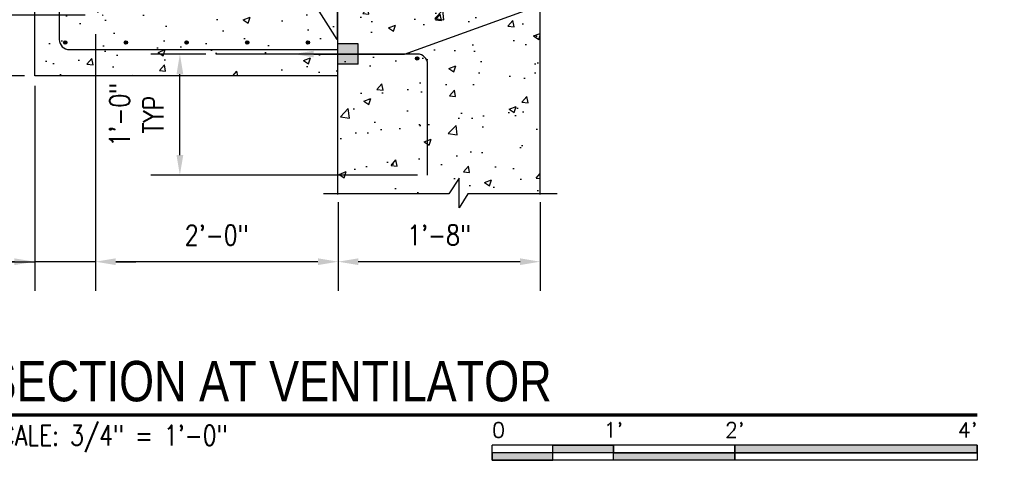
# Model space of a CAD drawing. Header units: inches. Extents: x 724 to 1800, y 17 to 339.
# Tile 22 of 33: x 1180 to 1277, y 17 to 61. Entities that reach past the tile are written whole.
import ezdxf
from ezdxf import colors
from ezdxf.entities.mleader import LeaderData, LeaderLine
from ezdxf.enums import TextEntityAlignment as Align
from ezdxf.math import Vec2, Vec3

# ---------------------------------------------------------------- set-up
doc = ezdxf.new("R2010")
doc.units = ezdxf.units.IN
doc.header["$MEASUREMENT"] = 0
doc.layers.get('Defpoints').update_dxf_attribs({"color": 6})
for name, color, linetype in [('A-DETL', 3, 'Continuous'), ('A-DETL-MEDM', 3, 'Continuous'), ('A-WALL-PATT', 8, 'Continuous'), ('G-ANNO-TEXT', 2, 'Continuous'), ('M-DETL-HVY', 4, 'Continuous'), ('S-ANNO-DIMS', 1, 'Continuous'), ('S-ANNO-SYMB', 2, 'Continuous')]:
    doc.layers.add(name, color=color, linetype=linetype)
doc.styles.add('Annotative', font='romans.shx', dxfattribs={"width": 0.8, "height": 0.125})
doc.styles.add('Arial', font='romans.shx', dxfattribs={"width": 0.8})
doc.styles.add('TITLES', font='swiss.ttf', dxfattribs={"width": 0.8, "height": 0.25})
doc.dimstyles.new('Annotative', dxfattribs={"dimscale": 0, "dimtxt": 0.125, "dimasz": 0.125, "dimexe": 0.18, "dimexo": 0.0625, "dimgap": 0.09, "dimtad": 1, "dimdec": 3, "dimzin": 3, "dimdsep": 46, "dimlunit": 4, "dimtxsty": 'Annotative', "dimcen": 0.09, "dimclrt": 2, "dimazin": 2, "dimtfac": 1, "dimtdec": 3, "dimtmove": 0, "dimatfit": 0, "dimfxl": 1, "dimtfill": 1, "dimfrac": 2, "dimtolj": 1, "dimtzin": 0, "dimarcsym": 0})

# ---------------------------------------------------------------- blocks, each defined once
blk = doc.blocks.new('_DotBlank')
at = {"color": 0, "linetype": 'ByBlock', "lineweight": -2}
blk.add_line((-0.5, 0), (-1, 0), dxfattribs=at)
blk.add_circle((0, 0), 0.5, dxfattribs=at)
blk = doc.blocks.new('*D17')
at = {"layer": 'Defpoints', "color": 0, "transparency": 16777216}
for p in [(1187.418, 61.511), (1173.324, 55.511), (1181.418, 55.511)]:
    blk.add_point(p, dxfattribs=at)
at = {"layer": 'S-ANNO-DIMS', "color": 1, "lineweight": -2, "transparency": 16777216}
for p, q in [((1173.324, 63.511), (1173.324, 65.511)), ((1173.324, 61.511), (1173.324, 55.511)), ((1173.324, 53.511), (1173.324, 44.555))]:
    blk.add_line(p, q, dxfattribs=at)
at = {"layer": 'S-ANNO-DIMS', "color": 0, "lineweight": -2, "transparency": 16777216}
for p, q in [((1186.418, 61.511), (1170.444, 61.511)), ((1180.418, 55.511), (1170.444, 55.511))]:
    blk.add_line(p, q, dxfattribs=at)
at = {"layer": 'S-ANNO-DIMS', "color": 1, "transparency": 16777216}
for points in [[(1172.991, 63.511), (1173.658, 63.511), (1173.324, 61.511)], [(1172.991, 53.511), (1173.658, 53.511), (1173.324, 55.511)]]:
    blk.add_solid(points, dxfattribs=at)
at = {"layer": 'S-ANNO-DIMS', "color": 2, "transparency": 16777216, "insert": (1170.694, 47.062), "char_height": 2, "attachment_point": 5, "rotation": 90, "style": 'Annotative', "bg_fill": 3, "box_fill_scale": 1.25, "bg_fill_color": 256, "bg_fill_true_color": 13158600, "bg_fill_transparency": 0}
blk.add_mtext('\\A1;6"', dxfattribs=at)
blk = doc.blocks.new('*D18')
at = {"layer": 'Defpoints', "color": 0, "transparency": 16777216}
for p in [(1181.418, 97.511), (1163.676, 55.511), (1181.418, 55.511)]:
    blk.add_point(p, dxfattribs=at)
at = {"layer": 'S-ANNO-DIMS', "color": 0, "lineweight": -2, "transparency": 16777216}
for p, q in [((1180.418, 97.511), (1160.796, 97.511)), ((1180.418, 55.511), (1160.796, 55.511))]:
    blk.add_line(p, q, dxfattribs=at)
at = {"layer": 'S-ANNO-DIMS', "color": 1, "lineweight": -2, "transparency": 16777216}
blk.add_line((1163.676, 95.511), (1163.676, 57.511), dxfattribs=at)
at = {"layer": 'S-ANNO-DIMS', "color": 1, "transparency": 16777216}
for points in [[(1163.343, 95.511), (1164.01, 95.511), (1163.676, 97.511)], [(1163.343, 57.511), (1164.01, 57.511), (1163.676, 55.511)]]:
    blk.add_solid(points, dxfattribs=at)
at = {"layer": 'S-ANNO-DIMS', "color": 2, "transparency": 16777216, "insert": (1161.046, 76.511), "char_height": 2, "attachment_point": 5, "rotation": 90, "style": 'Annotative', "bg_fill": 3, "box_fill_scale": 1.25, "bg_fill_color": 256, "bg_fill_true_color": 13158600, "bg_fill_transparency": 0}
blk.add_mtext('\\A1;3\'-6"', dxfattribs=at)
blk = doc.blocks.new('*D24')
at = {"layer": 'Defpoints', "color": 0, "transparency": 16777216}
for p in [(1211.43, 43.996), (1231.43, 43.996), (1211.43, 37.101)]:
    blk.add_point(p, dxfattribs=at)
at = {"layer": 'S-ANNO-DIMS', "color": 0, "lineweight": -2, "transparency": 16777216}
for p, q in [((1211.43, 42.996), (1211.43, 34.221)), ((1231.43, 42.996), (1231.43, 34.221))]:
    blk.add_line(p, q, dxfattribs=at)
at = {"layer": 'S-ANNO-DIMS', "color": 1, "lineweight": -2, "transparency": 16777216}
blk.add_line((1229.43, 37.101), (1213.43, 37.101), dxfattribs=at)
at = {"layer": 'S-ANNO-DIMS', "color": 1, "transparency": 16777216}
for points in [[(1213.43, 37.435), (1213.43, 36.768), (1211.43, 37.101)], [(1229.43, 37.435), (1229.43, 36.768), (1231.43, 37.101)]]:
    blk.add_solid(points, dxfattribs=at)
at = {"layer": 'S-ANNO-DIMS', "color": 2, "transparency": 16777216, "insert": (1221.43, 39.732), "char_height": 2, "attachment_point": 5, "style": 'Annotative', "bg_fill": 3, "box_fill_scale": 1.25, "bg_fill_color": 256, "bg_fill_true_color": 13158600, "bg_fill_transparency": 0}
blk.add_mtext('\\A1;1\'-8"', dxfattribs=at)
blk = doc.blocks.new('*D25')
at = {"layer": 'Defpoints', "color": 0, "transparency": 16777216}
for p in [(1187.43, 60.625), (1211.43, 43.996), (1187.43, 37.101)]:
    blk.add_point(p, dxfattribs=at)
at = {"layer": 'S-ANNO-DIMS', "color": 0, "lineweight": -2, "transparency": 16777216}
for p, q in [((1187.43, 59.625), (1187.43, 34.221)), ((1211.43, 42.996), (1211.43, 34.221))]:
    blk.add_line(p, q, dxfattribs=at)
at = {"layer": 'S-ANNO-DIMS', "color": 1, "lineweight": -2, "transparency": 16777216}
blk.add_line((1209.43, 37.101), (1189.43, 37.101), dxfattribs=at)
at = {"layer": 'S-ANNO-DIMS', "color": 1, "transparency": 16777216}
for points in [[(1189.43, 37.435), (1189.43, 36.768), (1187.43, 37.101)], [(1209.43, 37.435), (1209.43, 36.768), (1211.43, 37.101)]]:
    blk.add_solid(points, dxfattribs=at)
at = {"layer": 'S-ANNO-DIMS', "color": 2, "transparency": 16777216, "insert": (1199.43, 39.732), "char_height": 2, "attachment_point": 5, "style": 'Annotative', "bg_fill": 3, "box_fill_scale": 1.25, "bg_fill_color": 256, "bg_fill_true_color": 13158600, "bg_fill_transparency": 0}
blk.add_mtext('\\A1;2\'-0"', dxfattribs=at)
blk = doc.blocks.new('*D26')
at = {"layer": 'Defpoints', "color": 0, "transparency": 16777216}
for p in [(1181.418, 55.511), (1187.43, 43.996), (1181.418, 37.101)]:
    blk.add_point(p, dxfattribs=at)
at = {"layer": 'S-ANNO-DIMS', "color": 0, "lineweight": -2, "transparency": 16777216}
for p, q in [((1181.418, 54.511), (1181.418, 34.221)), ((1187.43, 42.996), (1187.43, 34.221))]:
    blk.add_line(p, q, dxfattribs=at)
at = {"layer": 'S-ANNO-DIMS', "color": 1, "lineweight": -2, "transparency": 16777216}
for p, q in [((1170.165, 37.101), (1181.418, 37.101)), ((1179.418, 37.101), (1177.418, 37.101)), ((1187.43, 37.101), (1181.418, 37.101)), ((1187.43, 37.101), (1181.418, 37.101)), ((1189.43, 37.101), (1191.43, 37.101))]:
    blk.add_line(p, q, dxfattribs=at)
at = {"layer": 'S-ANNO-DIMS', "color": 1, "transparency": 16777216}
for points in [[(1179.418, 37.435), (1179.418, 36.768), (1181.418, 37.101)], [(1189.43, 37.435), (1189.43, 36.768), (1187.43, 37.101)]]:
    blk.add_solid(points, dxfattribs=at)
at = {"layer": 'S-ANNO-DIMS', "color": 2, "transparency": 16777216, "insert": (1172.672, 39.732), "char_height": 2, "attachment_point": 5, "style": 'Annotative', "bg_fill": 3, "box_fill_scale": 1.25, "bg_fill_color": 256, "bg_fill_true_color": 13158600, "bg_fill_transparency": 0}
blk.add_mtext('\\A1;6"', dxfattribs=at)
blk = doc.blocks.new('*U28')
for points in [[(-3, -0.2812), (-2.625, -0.2812), (-2.625, -0.2344), (-3, -0.2344)], [(-2.625, -0.188), (-2.25, -0.188), (-2.25, -0.2344), (-2.625, -0.2344)], [(-2.25, -0.2349), (-1.5, -0.2349), (-1.5, -0.2812), (-2.25, -0.2812)], [(-1.5, -0.2344), (0, -0.2344), (0, -0.1875), (-1.5, -0.1875)]]:
    blk.add_hatch(color=256).paths.add_polyline_path(points)
for p, q in [((0, -0.1875), (-3, -0.1875)), ((-3, -0.2812), (-3, -0.1875)), ((0, -0.2344), (-3, -0.2344)), ((-2.625, -0.2807), (-2.625, -0.188)), ((-2.25, -0.2812), (-2.25, -0.1885)), ((-1.5, -0.2812), (-1.5, -0.1885)), ((0, -0.1875), (0, -0.2812)), ((0, -0.2812), (-3, -0.2812))]:
    blk.add_line(p, q)
at = {"flags": 128}
for points in [[(-3, -0.2812), (-2.625, -0.2812), (-2.625, -0.2344), (-3, -0.2344), (-3, -0.2812)], [(-2.625, -0.188), (-2.25, -0.188), (-2.25, -0.2344), (-2.625, -0.2344), (-2.625, -0.188)], [(-2.25, -0.2349), (-1.5, -0.2349), (-1.5, -0.2812), (-2.25, -0.2812), (-2.25, -0.2349)], [(-1.5, -0.2344), (0, -0.2344), (0, -0.1875), (-1.5, -0.1875), (-1.5, -0.2344)]]:
    blk.add_lwpolyline(points, close=True, dxfattribs=at)
at = {"style": 'Arial'}
blk.add_text('0', height=0.0937, dxfattribs=at).set_placement((-3, -0.0937), align=Align.MIDDLE_LEFT)
for s, p in [("1'", (-2.25, -0.0937)), ("2'", (-1.5, -0.0937))]:
    blk.add_text(s, height=0.09375, dxfattribs=at).set_placement(p, align=Align.MIDDLE_CENTER)
blk.add_text("4'", height=0.09375, dxfattribs=at).set_placement((0, -0.0937), align=Align.MIDDLE_RIGHT)
blk = doc.blocks.new('*U8')
at = {"linetype": 'Continuous', "lineweight": 70}
blk.add_line((1.125, 0.625), (7.5, 0.625), dxfattribs=at)
at = {"style": 'Arial'}
blk.add_attdef('DRAWING_AREA_TITLE', text='', height=0.1875, dxfattribs=at).set_placement((1.3743, 0.6339), align=Align.BOTTOM_LEFT)
blk.add_attdef('X#', text='', height=0.1875, dxfattribs=at).set_placement((0.8125, 0.625), align=Align.MIDDLE_CENTER)
blk.add_attdef('SCALE:', text='', height=0.0938, dxfattribs=at).set_placement((1.3743, 0.5606), align=Align.TOP_LEFT)
blk = doc.blocks.new('*D59')
at = {"layer": 'Defpoints', "color": 0, "transparency": 16777216}
for p in [(1195.781, 57.663), (1199.334, 57.663), (1220.289, 45.663)]:
    blk.add_point(p, dxfattribs=at)
at = {"layer": 'S-ANNO-DIMS', "color": 0, "lineweight": -2, "transparency": 16777216}
for p, q in [((1198.334, 57.663), (1192.901, 57.663)), ((1195.781, 47.663), (1195.781, 55.663)), ((1219.289, 45.663), (1192.901, 45.663))]:
    blk.add_line(p, q, dxfattribs=at)
at = {"layer": 'S-ANNO-DIMS', "color": 0, "transparency": 16777216}
for points in [[(1195.448, 55.663), (1196.115, 55.663), (1195.781, 57.663)], [(1195.448, 47.663), (1196.115, 47.663), (1195.781, 45.663)]]:
    blk.add_solid(points, dxfattribs=at)
at = {"layer": 'S-ANNO-DIMS', "color": 2, "transparency": 16777216, "insert": (1191.484, 51.663), "char_height": 2, "attachment_point": 5, "rotation": 90, "style": 'Annotative', "bg_fill": 3, "box_fill_scale": 1.25, "bg_fill_color": 256, "bg_fill_true_color": 13158600, "bg_fill_transparency": 0}
blk.add_mtext('\\A1;1\'-0"\\PTYP', dxfattribs=at)

msp = doc.modelspace()

# ---------------------------------------------------------------- hatches: boundary and pattern name
at = {"layer": 'A-DETL'}
h = msp.add_hatch(color=256, dxfattribs=at)
h.dxf.hatch_style = 1
h.paths.add_polyline_path([(1184.4474, 58.6726), (1184.4905, 58.6783), (1184.5307, 58.695), (1184.5653, 58.7214), (1184.5917, 58.756), (1184.6084, 58.7962), (1184.6141, 58.8393), (1184.6084, 58.8824), (1184.5917, 58.9226), (1184.5653, 58.9571), (1184.5307, 58.9836), (1184.4905, 59.0003), (1184.4474, 59.006), (1184.4043, 59.0003), (1184.3641, 58.9836), (1184.3296, 58.9571), (1184.3031, 58.9226), (1184.2864, 58.8824), (1184.2807, 58.8393), (1184.2864, 58.7962), (1184.3031, 58.756), (1184.3296, 58.7214), (1184.3641, 58.695), (1184.4043, 58.6783)])
h = msp.add_hatch(color=256, dxfattribs=at)
h.dxf.hatch_style = 1
h.paths.add_polyline_path([(1190.4474, 58.6726), (1190.4905, 58.6783), (1190.5307, 58.695), (1190.5653, 58.7214), (1190.5917, 58.756), (1190.6084, 58.7962), (1190.6141, 58.8393), (1190.6084, 58.8824), (1190.5917, 58.9226), (1190.5653, 58.9571), (1190.5307, 58.9836), (1190.4905, 59.0003), (1190.4474, 59.006), (1190.4043, 59.0003), (1190.3641, 58.9836), (1190.3296, 58.9571), (1190.3031, 58.9226), (1190.2864, 58.8824), (1190.2807, 58.8393), (1190.2864, 58.7962), (1190.3031, 58.756), (1190.3296, 58.7214), (1190.3641, 58.695), (1190.4043, 58.6783)])
h = msp.add_hatch(color=256, dxfattribs=at)
h.dxf.hatch_style = 1
h.paths.add_polyline_path([(1196.4474, 58.6726), (1196.4905, 58.6783), (1196.5307, 58.695), (1196.5653, 58.7214), (1196.5917, 58.756), (1196.6084, 58.7962), (1196.6141, 58.8393), (1196.6084, 58.8824), (1196.5917, 58.9226), (1196.5653, 58.9571), (1196.5307, 58.9836), (1196.4905, 59.0003), (1196.4474, 59.006), (1196.4043, 59.0003), (1196.3641, 58.9836), (1196.3296, 58.9571), (1196.3031, 58.9226), (1196.2864, 58.8824), (1196.2807, 58.8393), (1196.2864, 58.7962), (1196.3031, 58.756), (1196.3296, 58.7214), (1196.3641, 58.695), (1196.4043, 58.6783)])
h = msp.add_hatch(color=256, dxfattribs=at)
h.dxf.hatch_style = 1
h.paths.add_polyline_path([(1202.4474, 58.6726), (1202.4905, 58.6783), (1202.5307, 58.695), (1202.5653, 58.7214), (1202.5917, 58.756), (1202.6084, 58.7962), (1202.6141, 58.8393), (1202.6084, 58.8824), (1202.5917, 58.9226), (1202.5653, 58.9571), (1202.5307, 58.9836), (1202.4905, 59.0003), (1202.4474, 59.006), (1202.4043, 59.0003), (1202.3641, 58.9836), (1202.3296, 58.9571), (1202.3031, 58.9226), (1202.2864, 58.8824), (1202.2807, 58.8393), (1202.2864, 58.7962), (1202.3031, 58.756), (1202.3296, 58.7214), (1202.3641, 58.695), (1202.4043, 58.6783)])
h = msp.add_hatch(color=256, dxfattribs=at)
h.dxf.hatch_style = 1
h.paths.add_polyline_path([(1208.4474, 58.6726), (1208.4905, 58.6783), (1208.5307, 58.695), (1208.5653, 58.7214), (1208.5917, 58.756), (1208.6084, 58.7962), (1208.6141, 58.8393), (1208.6084, 58.8824), (1208.5917, 58.9226), (1208.5653, 58.9571), (1208.5307, 58.9836), (1208.4905, 59.0003), (1208.4474, 59.006), (1208.4043, 59.0003), (1208.3641, 58.9836), (1208.3296, 58.9571), (1208.3031, 58.9226), (1208.2864, 58.8824), (1208.2807, 58.8393), (1208.2864, 58.7962), (1208.3031, 58.756), (1208.3296, 58.7214), (1208.3641, 58.695), (1208.4043, 58.6783)])
h = msp.add_hatch(color=256, dxfattribs=at)
h.dxf.hatch_style = 1
h.paths.add_polyline_path([(1219.2566, 57.1005), (1219.2997, 57.1062), (1219.3399, 57.1228), (1219.3745, 57.1493), (1219.4009, 57.1838), (1219.4176, 57.224), (1219.4233, 57.2672), (1219.4176, 57.3103), (1219.4009, 57.3505), (1219.3745, 57.385), (1219.3399, 57.4115), (1219.2997, 57.4281), (1219.2566, 57.4338), (1219.2135, 57.4281), (1219.1733, 57.4115), (1219.1387, 57.385), (1219.1123, 57.3505), (1219.0956, 57.3103), (1219.0899, 57.2672), (1219.0956, 57.224), (1219.1123, 57.1838), (1219.1387, 57.1493), (1219.1733, 57.1228), (1219.2135, 57.1062)])
at = {"layer": 'A-DETL-MEDM'}
msp.add_hatch(color=256, dxfattribs=at).paths.add_polyline_path([(1213.4183, 56.6635), (1213.4183, 58.6635), (1211.4183, 58.6635), (1211.4183, 56.6635)])
at = {"layer": 'A-WALL-PATT'}
h = msp.add_hatch(dxfattribs=at)
h.set_pattern_fill('AR-CONC', color=8, style=0)
h.set_pattern_definition([(50, (13.5003, -10.9325), (7.172602, -0.62752), [0.75, -8.25]), (355, (13.5, -10.9325), (-1.387513, 7.52192), [0.6, -6.6]), (100.45144, (14.098, -10.985), (5.78509, 6.8944), [0.6374, -7.01142]), (46.1842, (13.5, -8.9325), (10.672413, -1.65519), [1.125, -12.375]), (96.6356, (14.39, -9.07), (9.34662, 9.74119), [0.9561, -10.51714]), (351.1842, (13.5, -8.933), (9.34662, 9.74119), [0.9, -9.9]), (21, (14.5003, -9.4325), (5.96907, -4.02619), [0.75, -8.25]), (326, (14.5, -9.4325), (2.433153, 7.2515), [0.6, -6.6]), (71.45144, (14.998, -9.768), (8.402224, 3.22531), [0.6374, -7.01142]), (37.5, (13.5003, -10.9325), (0.1215986, 3.3289385), [0, -6.52, 0, -6.7, 0, -6.625]), (7.5, (13.5003, -10.9325), (2.630695, 3.944117), [0, -3.82, 0, -6.37, 0, -2.525]), (327.5, (11.2703, -10.9325), (5.3382244, -0.225549), [0, -2.5, 0, -7.8, 0, -10.35]), (317.5, (10.2703, -10.9325), (5.831862, 1.00105), [0, -3.25, 0, -5.18, 0, -7.35])])
h.paths.add_polyline_path([(1223.3166, 42.2171), (1224.4183, 43.8863), (1231.4183, 43.8863), (1231.4183, 64.3447), (1211.4183, 64.3447), (1211.4183, 61.5607), (1187.6683, 61.5607), (1187.6683, 91.5607), (1211.4183, 91.5607), (1211.4183, 88.678), (1231.4183, 88.678), (1231.4183, 109.2032), (1224.2793, 109.2032), (1223.4043, 110.5782), (1223.4043, 107.8283), (1222.0294, 109.2032), (1211.4183, 109.2032), (1211.4183, 97.5113), (1181.4183, 97.5113), (1181.4183, 55.5113), (1211.4183, 55.5113), (1211.4183, 43.7798), (1222.2429, 43.7798), (1223.3166, 45.4671)])
h.paths.add_polyline_path([(1219.2566, 57.1005), (1219.2135, 57.1062), (1219.1733, 57.1228), (1219.1387, 57.1493), (1219.1123, 57.1838), (1219.0956, 57.224), (1219.0899, 57.2672), (1219.0956, 57.3103), (1219.1123, 57.3505), (1219.1387, 57.385), (1219.1733, 57.4115), (1219.2135, 57.4281), (1219.2566, 57.4338), (1219.2997, 57.4281), (1219.3399, 57.4115), (1219.3745, 57.385), (1219.4009, 57.3505), (1219.4176, 57.3103), (1219.4233, 57.2672), (1219.4176, 57.224), (1219.4009, 57.1838), (1219.3745, 57.1493), (1219.3399, 57.1228), (1219.2997, 57.1062)], flags=16)
h.paths.add_polyline_path([(1202.4474, 58.6726), (1202.4043, 58.6783), (1202.3641, 58.695), (1202.3296, 58.7214), (1202.3031, 58.756), (1202.2864, 58.7962), (1202.2807, 58.8393), (1202.2864, 58.8824), (1202.3031, 58.9226), (1202.3296, 58.9571), (1202.3641, 58.9836), (1202.4043, 59.0003), (1202.4474, 59.006), (1202.4905, 59.0003), (1202.5307, 58.9836), (1202.5653, 58.9571), (1202.5917, 58.9226), (1202.6084, 58.8824), (1202.6141, 58.8393), (1202.6084, 58.7962), (1202.5917, 58.756), (1202.5653, 58.7214), (1202.5307, 58.695), (1202.4905, 58.6783)], flags=16)
h.paths.add_polyline_path([(1196.4474, 58.6726), (1196.4043, 58.6783), (1196.3641, 58.695), (1196.3296, 58.7214), (1196.3031, 58.756), (1196.2864, 58.7962), (1196.2807, 58.8393), (1196.2864, 58.8824), (1196.3031, 58.9226), (1196.3296, 58.9571), (1196.3641, 58.9836), (1196.4043, 59.0003), (1196.4474, 59.006), (1196.4905, 59.0003), (1196.5307, 58.9836), (1196.5653, 58.9571), (1196.5917, 58.9226), (1196.6084, 58.8824), (1196.6141, 58.8393), (1196.6084, 58.7962), (1196.5917, 58.756), (1196.5653, 58.7214), (1196.5307, 58.695), (1196.4905, 58.6783)], flags=16)
h.paths.add_polyline_path([(1208.4474, 58.6726), (1208.4043, 58.6783), (1208.3641, 58.695), (1208.3296, 58.7214), (1208.3031, 58.756), (1208.2864, 58.7962), (1208.2807, 58.8393), (1208.2864, 58.8824), (1208.3031, 58.9226), (1208.3296, 58.9571), (1208.3641, 58.9836), (1208.4043, 59.0003), (1208.4474, 59.006), (1208.4905, 59.0003), (1208.5307, 58.9836), (1208.5653, 58.9571), (1208.5917, 58.9226), (1208.6084, 58.8824), (1208.6141, 58.8393), (1208.6084, 58.7962), (1208.5917, 58.756), (1208.5653, 58.7214), (1208.5307, 58.695), (1208.4905, 58.6783)], flags=16)
h.paths.add_polyline_path([(1184.4474, 58.6726), (1184.4043, 58.6783), (1184.3641, 58.695), (1184.3296, 58.7214), (1184.3031, 58.756), (1184.2864, 58.7962), (1184.2807, 58.8393), (1184.2864, 58.8824), (1184.3031, 58.9226), (1184.3296, 58.9571), (1184.3641, 58.9836), (1184.4043, 59.0003), (1184.4474, 59.006), (1184.4905, 59.0003), (1184.5307, 58.9836), (1184.5653, 58.9571), (1184.5917, 58.9226), (1184.6084, 58.8824), (1184.6141, 58.8393), (1184.6084, 58.7962), (1184.5917, 58.756), (1184.5653, 58.7214), (1184.5307, 58.695), (1184.4905, 58.6783)], flags=16)
h.paths.add_polyline_path([(1190.4474, 58.6726), (1190.4043, 58.6783), (1190.3641, 58.695), (1190.3296, 58.7214), (1190.3031, 58.756), (1190.2864, 58.7962), (1190.2807, 58.8393), (1190.2864, 58.8824), (1190.3031, 58.9226), (1190.3296, 58.9571), (1190.3641, 58.9836), (1190.4043, 59.0003), (1190.4474, 59.006), (1190.4905, 59.0003), (1190.5307, 58.9836), (1190.5653, 58.9571), (1190.5917, 58.9226), (1190.6084, 58.8824), (1190.6141, 58.8393), (1190.6084, 58.7962), (1190.5917, 58.756), (1190.5653, 58.7214), (1190.5307, 58.695), (1190.4905, 58.6783)], flags=16)
h.paths.add_polyline_path([(1184.4474, 64.6726), (1184.4043, 64.6783), (1184.3641, 64.695), (1184.3296, 64.7214), (1184.3031, 64.756), (1184.2864, 64.7962), (1184.2807, 64.8393), (1184.2864, 64.8824), (1184.3031, 64.9226), (1184.3296, 64.9571), (1184.3641, 64.9836), (1184.4043, 65.0003), (1184.4474, 65.006), (1184.4905, 65.0003), (1184.5307, 64.9836), (1184.5653, 64.9571), (1184.5917, 64.9226), (1184.6084, 64.8824), (1184.6141, 64.8393), (1184.6084, 64.7962), (1184.5917, 64.756), (1184.5653, 64.7214), (1184.5307, 64.695), (1184.4905, 64.6783)], flags=16)
h.paths.add_polyline_path([(1184.4474, 70.6726), (1184.4043, 70.6783), (1184.3641, 70.695), (1184.3296, 70.7214), (1184.3031, 70.756), (1184.2854, 70.8036), (1184.2807, 70.8393), (1184.2864, 70.8824), (1184.3031, 70.9226), (1184.3296, 70.9571), (1184.3641, 70.9836), (1184.4043, 71.0003), (1184.4474, 71.006), (1184.4905, 71.0003), (1184.5307, 70.9836), (1184.5653, 70.9571), (1184.5917, 70.9226), (1184.6084, 70.8824), (1184.6141, 70.8393), (1184.6084, 70.7962), (1184.5917, 70.756), (1184.5653, 70.7214), (1184.5307, 70.695), (1184.4905, 70.6783)], flags=16)
h.paths.add_polyline_path([(1184.4474, 76.6726), (1184.4043, 76.6783), (1184.3641, 76.695), (1184.3296, 76.7214), (1184.3031, 76.756), (1184.2864, 76.7962), (1184.2807, 76.8393), (1184.2864, 76.8824), (1184.3031, 76.9226), (1184.3296, 76.9571), (1184.3641, 76.9836), (1184.4043, 77.0003), (1184.4474, 77.006), (1184.4905, 77.0003), (1184.5307, 76.9836), (1184.5653, 76.9571), (1184.5917, 76.9226), (1184.6084, 76.8824), (1184.6141, 76.8393), (1184.6084, 76.7962), (1184.5917, 76.756), (1184.5653, 76.7214), (1184.5307, 76.695), (1184.4905, 76.6783)], flags=16)
h.paths.add_polyline_path([(1184.4474, 82.6726), (1184.4043, 82.6783), (1184.3641, 82.695), (1184.3296, 82.7214), (1184.3031, 82.756), (1184.2864, 82.7962), (1184.2807, 82.8393), (1184.2864, 82.8824), (1184.3031, 82.9226), (1184.3296, 82.9571), (1184.3641, 82.9836), (1184.4043, 83.0003), (1184.4474, 83.006), (1184.4905, 83.0003), (1184.5307, 82.9836), (1184.5653, 82.9571), (1184.5917, 82.9226), (1184.6084, 82.8824), (1184.6141, 82.8393), (1184.6084, 82.7962), (1184.5917, 82.756), (1184.5653, 82.7214), (1184.5307, 82.695), (1184.4905, 82.6783)], flags=16)
h.paths.add_polyline_path([(1184.4474, 88.6726), (1184.4043, 88.6783), (1184.3641, 88.695), (1184.3296, 88.7214), (1184.3031, 88.756), (1184.2864, 88.7962), (1184.2807, 88.8393), (1184.2864, 88.8824), (1184.3031, 88.9226), (1184.3296, 88.9571), (1184.3641, 88.9836), (1184.4043, 89.0003), (1184.4474, 89.006), (1184.4905, 89.0003), (1184.5307, 88.9836), (1184.5653, 88.9571), (1184.5917, 88.9226), (1184.6084, 88.8824), (1184.6141, 88.8393), (1184.6084, 88.7962), (1184.5917, 88.756), (1184.5653, 88.7214), (1184.5307, 88.695), (1184.4905, 88.6783)], flags=16)
h.paths.add_polyline_path([(1208.4474, 93.9989), (1208.4043, 94.0045), (1208.3641, 94.0212), (1208.3296, 94.0477), (1208.3031, 94.0822), (1208.2864, 94.1224), (1208.2807, 94.1655), (1208.2864, 94.2087), (1208.3031, 94.2489), (1208.3296, 94.2834), (1208.3641, 94.3099), (1208.4043, 94.3265), (1208.4474, 94.3322), (1208.4905, 94.3265), (1208.5307, 94.3099), (1208.5653, 94.2834), (1208.5917, 94.2489), (1208.6084, 94.2087), (1208.6141, 94.1655), (1208.6084, 94.1224), (1208.5917, 94.0822), (1208.5653, 94.0477), (1208.5307, 94.0212), (1208.4905, 94.0045)], flags=16)
h.paths.add_polyline_path([(1202.4474, 93.9989), (1202.4043, 94.0045), (1202.3641, 94.0212), (1202.3296, 94.0477), (1202.3031, 94.0822), (1202.2864, 94.1224), (1202.2807, 94.1655), (1202.2864, 94.2087), (1202.3031, 94.2489), (1202.3296, 94.2834), (1202.3641, 94.3099), (1202.4043, 94.3265), (1202.4474, 94.3322), (1202.4905, 94.3265), (1202.5307, 94.3099), (1202.5653, 94.2834), (1202.5917, 94.2489), (1202.6084, 94.2087), (1202.6141, 94.1655), (1202.6084, 94.1224), (1202.5917, 94.0822), (1202.5653, 94.0477), (1202.5307, 94.0212), (1202.4905, 94.0045)], flags=16)
h.paths.add_polyline_path([(1190.4474, 93.9989), (1190.4043, 94.0045), (1190.3641, 94.0212), (1190.3296, 94.0477), (1190.3031, 94.0822), (1190.2864, 94.1224), (1190.2807, 94.1655), (1190.2864, 94.2087), (1190.3031, 94.2489), (1190.3296, 94.2834), (1190.3641, 94.3099), (1190.4043, 94.3265), (1190.4474, 94.3322), (1190.4905, 94.3265), (1190.5307, 94.3099), (1190.5653, 94.2834), (1190.5917, 94.2489), (1190.6084, 94.2087), (1190.6141, 94.1655), (1190.6084, 94.1224), (1190.5917, 94.0822), (1190.5653, 94.0477), (1190.5307, 94.0212), (1190.4905, 94.0045)], flags=16)
h.paths.add_polyline_path([(1184.4474, 93.9989), (1184.4043, 94.0045), (1184.3641, 94.0212), (1184.3296, 94.0477), (1184.3031, 94.0822), (1184.2864, 94.1224), (1184.2807, 94.1655), (1184.2864, 94.2087), (1184.3031, 94.2489), (1184.3296, 94.2834), (1184.3641, 94.3099), (1184.4043, 94.3265), (1184.4474, 94.3322), (1184.4905, 94.3265), (1184.5307, 94.3099), (1184.5653, 94.2834), (1184.5917, 94.2489), (1184.6084, 94.2087), (1184.6141, 94.1655), (1184.6084, 94.1224), (1184.5917, 94.0822), (1184.5653, 94.0477), (1184.5307, 94.0212), (1184.4905, 94.0045)], flags=16)
h.paths.add_polyline_path([(1196.4474, 93.9989), (1196.4043, 94.0045), (1196.3641, 94.0212), (1196.3296, 94.0477), (1196.3031, 94.0822), (1196.2864, 94.1224), (1196.2807, 94.1655), (1196.2864, 94.2087), (1196.3031, 94.2489), (1196.3296, 94.2834), (1196.3641, 94.3099), (1196.4043, 94.3265), (1196.4474, 94.3322), (1196.4905, 94.3265), (1196.5307, 94.3099), (1196.5653, 94.2834), (1196.5917, 94.2489), (1196.6084, 94.2087), (1196.6141, 94.1655), (1196.6084, 94.1224), (1196.5917, 94.0822), (1196.5653, 94.0477), (1196.5307, 94.0212), (1196.4905, 94.0045)], flags=16)
h.paths.add_polyline_path([(1219.1442, 95.571), (1219.1011, 95.5767), (1219.0609, 95.5933), (1219.0264, 95.6198), (1218.9999, 95.6543), (1218.9832, 95.6945), (1218.9776, 95.7376), (1218.9832, 95.7808), (1218.9999, 95.821), (1219.0264, 95.8555), (1219.0609, 95.882), (1219.1011, 95.8986), (1219.1442, 95.9043), (1219.1874, 95.8986), (1219.2276, 95.882), (1219.2621, 95.8555), (1219.2886, 95.821), (1219.3052, 95.7808), (1219.3109, 95.7376), (1219.3052, 95.6945), (1219.2886, 95.6543), (1219.2621, 95.6198), (1219.2276, 95.5933), (1219.1874, 95.5767)], flags=16)

# ---------------------------------------------------------------- linework, layer by layer
at = {"layer": 'A-DETL-MEDM'}
for p, q in [((1183.8558, 93.9224), (1183.8558, 59.1003)), ((1184.8558, 58.1003), (1211.4183, 58.1003)), ((1211.3335, 57.6635), (1199.3335, 57.6635)), ((1219.2887, 57.6635), (1211.4183, 57.6635)), ((1220.2887, 45.6635), (1220.2887, 56.6635))]:
    msp.add_line(p, q, dxfattribs=at)
for centre, start, end in [((1184.8558, 59.1003), 180, 270), ((1219.2887, 56.6635), 0, 90)]:
    msp.add_arc(centre, 1, start, end, dxfattribs=at)
at = {"layer": 'M-DETL-HVY'}
for p, q in [((1211.4183, 43.7613), (1211.4183, 109.2032)), ((1231.4183, 43.7613), (1231.4183, 109.2032)), ((1181.4183, 55.5113), (1181.4183, 97.5113)), ((1213.4183, 58.6635), (1211.4183, 58.6635)), ((1213.4183, 56.6635), (1213.4183, 58.6635)), ((1213.4183, 56.6635), (1211.4183, 56.6635)), ((1211.4183, 55.5113), (1181.4183, 55.5113))]:
    msp.add_line(p, q, dxfattribs=at)
at = {"layer": 'S-ANNO-SYMB'}
msp.add_lwpolyline([(1233.1206, 43.8195), (1224.2793, 43.8195), (1223.4043, 42.4445), (1223.4043, 45.382), (1222.3731, 43.8195), (1209.9951, 43.8195)], dxfattribs=at)

# ---------------------------------------------------------------- block references
ref = msp.add_blockref('*U8', (1154.6656, 11.9317), dxfattribs=dict(at, xscale=16, yscale=16, zscale=16))
ref.add_attrib('SCALE:', 'SCALE: 3/4" = 1\'-0"', dxfattribs={"layer": '0', "height": 2, "style": 'Annotative', "width": 0.796875}).set_placement((1176.6543, 20.9011), align=Align.TOP_LEFT)
ref.add_attrib('DRAWING_AREA_TITLE', 'SECTION AT VENTILATOR', dxfattribs={"layer": '0', "height": 4, "style": 'TITLES', "width": 0.796875}).set_placement((1176.6543, 22.0742), align=Align.BOTTOM_LEFT)
at = {"layer": 'S-ANNO-SYMB', "xscale": 16, "yscale": 16, "zscale": 16}
msp.add_blockref('*U28', (1274.6656, 21.9317), dxfattribs=at)

# ---------------------------------------------------------------- leaders
at = {"layer": 'G-ANNO-TEXT'}
ml = msp.add_multileader_mtext('Standard', dxfattribs=at)
ml.set_content('\\A1;#5 REINFORCING BARS (SECURITY BARS)', color=256, style='Annotative')
ml.set_leader_properties(color=1, linetype='ByLayer', lineweight=-1)
ml.build(insert=Vec2(0, 0))
ml.multileader.update_dxf_attribs({"text_right_attachment_type": 3, "dogleg_length": 0.125, "arrow_head_size": 2, "scale": 16})
ctx = ml.context
ctx.base_point, ctx.scale, ctx.char_height, ctx.arrow_head_size, ctx.landing_gap_size, ctx.plane_origin = Vec3(1093.116, 52.1678), 16, 2, 2, 1.44, Vec3(1090.0356, 27.2198)
ctx.right_attachment = 3
notes = []
notes.append((ctx, [(0, (1, 1, 0), (1091.116, 52.1678), (1, 0), 2, [(1, [(1069.3281, 62.0312), (1073.1562, 65.5625)], 0, [])])]))
ctx.mtext.insert, ctx.mtext.width, ctx.mtext.defined_height, ctx.mtext.flow_direction = Vec3(1094.556, 53.5011), 29.289091, 11.8531, 5
ml = msp.add_multileader_mtext('Standard', dxfattribs=at)
ml.set_content('\\A1;MECH COUPLERS TO MATCH SIZE AND SPACING OF VENTILATOR WALL REINFORCEMENT (TYP.)', color=256, style='Annotative')
ml.set_leader_properties(color=1, linetype='ByLayer', lineweight=-1)
ml.build(insert=Vec2(0, 0))
ml.multileader.update_dxf_attribs({"dogleg_length": 0.125, "arrow_head_size": 2, "scale": 16})
ctx = ml.context
ctx.base_point, ctx.scale, ctx.char_height, ctx.arrow_head_size, ctx.landing_gap_size, ctx.plane_origin = Vec3(1235.0625, 63.125), 16, 2, 2, 1.44, Vec3(1124.6421, 43.7511)
notes.append((ctx, [(0, (1, 1, 0), (1233.0625, 63.125), (1, 0), 2, [(1, [(1207.0179, 57.6635), (1218, 57.6635)], 0, [])])]))
ctx.mtext.insert, ctx.mtext.width, ctx.mtext.defined_height, ctx.mtext.flow_direction = Vec3(1236.5025, 64.4583), 35.240257, 9.7906, 5
ml = msp.add_multileader_mtext('Standard', dxfattribs=at)
ml.set_content('\\A1;#4 TIES', color=256, style='Annotative')
ml.set_leader_properties(color=1, linetype='ByLayer', lineweight=-1)
ml.set_arrow_properties(name='DOTBLANK')
ml.build(insert=Vec2(0, 0))
ml.multileader.update_dxf_attribs({"text_right_attachment_type": 3, "dogleg_length": 0.125, "arrow_head_size": 2, "scale": 16})
ctx = ml.context
ctx.base_point, ctx.scale, ctx.char_height, ctx.arrow_head_size, ctx.landing_gap_size, ctx.plane_origin = Vec3(1093.116, 42.75), 16, 2, 2, 1.44, Vec3(1001.7231, 27.0479)
ctx.right_attachment = 3
notes.append((ctx, [(0, (1, 1, 0), (1091.116, 42.75), (1, 0), 2, [(0, [(1080.2464, 55.3179)], 0, [])])]))
ctx.mtext.insert, ctx.mtext.width, ctx.mtext.defined_height, ctx.mtext.flow_direction = Vec3(1094.556, 44.0833), 9.464607, 10.8531, 5
ml = msp.add_multileader_mtext('Standard', dxfattribs=at)
ml.set_content('\\A1;8" CRUSHED STONE OR GRAVEL', color=256, style='Annotative')
ml.set_leader_properties(color=1, linetype='ByLayer', lineweight=-1)
ml.build(insert=Vec2(0, 0))
ml.multileader.update_dxf_attribs({"text_right_attachment_type": 3, "dogleg_length": 0.125, "arrow_head_size": 2, "scale": 16})
ctx = ml.context
ctx.base_point, ctx.scale, ctx.char_height, ctx.arrow_head_size, ctx.landing_gap_size, ctx.plane_origin = Vec3(814.4488, 50.8855), 16, 2, 2, 1.44, Vec3(814.6279, 28.0046)
ctx.right_attachment = 3
notes.append((ctx, [(1, (1, 1, 0), (841.7288, 47.1712), (-1, 0), 2, [(0, [(881.608, 53.7848)], 0, [])])]))
ctx.mtext.insert, ctx.mtext.width, ctx.mtext.defined_height, ctx.mtext.flow_direction = Vec3(815.8888, 51.8855), 23.125932, 10.6865, 5
for ctx, leaders in notes:
    for number, flags, end, landing, length, lines in leaders:
        leader = LeaderData()
        leader.index, (leader.has_last_leader_line, leader.has_dogleg_vector, leader.attachment_direction) = number, flags
        leader.last_leader_point, leader.dogleg_vector, leader.dogleg_length = Vec3(end), Vec3(landing), length
        for number, points, colour, breaks in lines:
            line = LeaderLine()
            line.index, line.vertices, line.color, line.breaks = number, Vec3.list(points), colors.encode_raw_color(colour), breaks
            leader.lines.append(line)
        ctx.leaders.append(leader)

# ---------------------------------------------------------------- next in the draw order: dimensions: what is measured, and where the dimension line sits
at = {"layer": 'S-ANNO-DIMS'}
dim = msp.add_linear_dim(base=(1173.3245, 55.5113), p1=(1187.4183, 61.5113), p2=(1181.4183, 55.5113), angle=90, dimstyle='Annotative', override={"dimpost": '\\X', "dimclrd": 1, "dimtmove": 2}, dxfattribs=at)
dim.commit()
dim.dimension.update_dxf_attribs({"geometry": '*D17', "text_midpoint": (1173.3245, 47.0618), "dimtype": 160})
dim = msp.add_linear_dim(base=(1211.4303, 37.1014), p1=(1231.4303, 43.9957), p2=(1211.4303, 43.9957), dimstyle='Annotative', override={"dimpost": '\\X', "dimclrd": 1, "dimtmove": 2}, dxfattribs=at)
dim.commit()
dim.dimension.update_dxf_attribs({"geometry": '*D24', "text_midpoint": (1221.4303, 39.7318)})

# ---------------------------------------------------------------- next in the draw order: linework, layer by layer
at = {"layer": 'A-DETL'}
msp.add_circle((1184.4474, 58.808), 0.1667, dxfattribs=at)

# ---------------------------------------------------------------- next in the draw order: dimensions: what is measured, and where the dimension line sits
at = {"layer": 'S-ANNO-DIMS'}
dim = msp.add_linear_dim(base=(1163.6764, 55.5113), p1=(1181.4183, 97.5113), p2=(1181.4183, 55.5113), angle=90, dimstyle='Annotative', override={"dimpost": '\\X', "dimclrd": 1, "dimtmove": 2}, dxfattribs=at)
dim.commit()
dim.dimension.update_dxf_attribs({"geometry": '*D18', "text_midpoint": (1161.0459, 76.5113)})
dim = msp.add_linear_dim(base=(1187.4303, 37.1014), p1=(1211.4303, 43.9957), p2=(1187.4303, 60.625), dimstyle='Annotative', override={"dimpost": '\\X', "dimclrd": 1, "dimtmove": 2}, dxfattribs=at)
dim.commit()
dim.dimension.update_dxf_attribs({"geometry": '*D25', "text_midpoint": (1199.4303, 39.7318)})

# ---------------------------------------------------------------- next in the draw order: linework, layer by layer
at = {"layer": 'A-DETL'}
for centre in [(1190.4474, 58.808), (1196.4474, 58.808), (1202.4474, 58.808), (1208.4474, 58.808)]:
    msp.add_circle(centre, 0.1667, dxfattribs=at)

# ---------------------------------------------------------------- next in the draw order: dimensions: what is measured, and where the dimension line sits
at = {"layer": 'S-ANNO-DIMS'}
dim = msp.add_linear_dim(base=(1181.4183, 37.1014), p1=(1187.4303, 43.9957), p2=(1181.4183, 55.5113), dimstyle='Annotative', override={"dimpost": '\\X', "dimclrd": 1, "dimtmove": 2}, dxfattribs=at)
dim.commit()
dim.dimension.update_dxf_attribs({"geometry": '*D26', "text_midpoint": (1172.6719, 36.3438), "dimtype": 160})

# ---------------------------------------------------------------- next in the draw order: leaders
at = {"layer": 'G-ANNO-TEXT'}
ml = msp.add_multileader_mtext('Standard', dxfattribs=at)
ml.set_content('\\A1;CJ', color=256, style='Annotative')
ml.set_leader_properties(color=1, linetype='ByLayer', lineweight=-1)
ml.build(insert=Vec2(0, 0))
ml.multileader.update_dxf_attribs({"text_right_attachment_type": 3, "dogleg_length": 0.125, "arrow_head_size": 2, "scale": 16})
ctx = ml.context
ctx.base_point, ctx.scale, ctx.char_height, ctx.arrow_head_size, ctx.landing_gap_size, ctx.plane_origin = Vec3(1198.7329, 67.7656), 16, 2, 2, 1.44, Vec3(1186.8793, 83.8448)
ctx.right_attachment, ctx.text_align_type = 3, 2
notes = []
notes.append((ctx, [(1, (1, 1, 0), (1205.8986, 67.7656), (-1, 0), 2, [(0, [(1211.3906, 91.5312), (1211.3438, 59.1094)], 0, [])])]))
ctx.mtext.insert, ctx.mtext.width, ctx.mtext.defined_height, ctx.mtext.alignment, ctx.mtext.flow_direction = Vec3(1202.4586, 68.7656), 29.92438, 11.8375, 3, 5
for ctx, leaders in notes:
    for number, flags, end, landing, length, lines in leaders:
        leader = LeaderData()
        leader.index, (leader.has_last_leader_line, leader.has_dogleg_vector, leader.attachment_direction) = number, flags
        leader.last_leader_point, leader.dogleg_vector, leader.dogleg_length = Vec3(end), Vec3(landing), length
        for number, points, colour, breaks in lines:
            line = LeaderLine()
            line.index, line.vertices, line.color, line.breaks = number, Vec3.list(points), colors.encode_raw_color(colour), breaks
            leader.lines.append(line)
        ctx.leaders.append(leader)

# ---------------------------------------------------------------- next in the draw order: dimensions: what is measured, and where the dimension line sits
at = {"layer": 'S-ANNO-DIMS'}
dim = msp.add_linear_dim(base=(1195.7813, 57.6635), p1=(1220.2887, 45.6635), p2=(1199.3335, 57.6635), angle=90, text='<>\\PTYP', dimstyle='Annotative', override={"dimpost": '\\X'}, dxfattribs=at)
dim.commit()
dim.dimension.update_dxf_attribs({"geometry": '*D59', "text_midpoint": (1191.4841, 51.6635)})

# ---------------------------------------------------------------- next in the draw order: linework, layer by layer
at = {"layer": 'A-DETL'}
msp.add_circle((1219.2566, 57.2359), 0.1667, dxfattribs=at)

doc.saveas('drawing.dxf')
